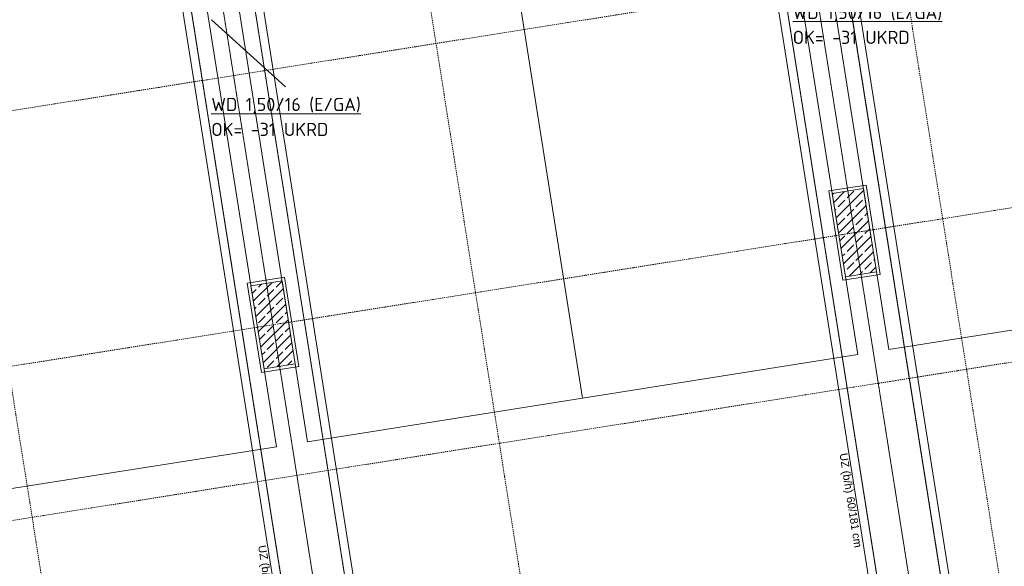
# Model space of a CAD drawing. Header units: millimetres. Extents: x 1523 to 74423, y -42059 to 10268.
# Tile 61 of 77: x 55387 to 64754, y -27899 to -22700. Entities that reach past the tile are written whole.
import ezdxf

# ---------------------------------------------------------------- set-up
doc = ezdxf.new("R2010")
doc.units = ezdxf.units.MM
doc.linetypes.add('IMPORT-STRICHPUNKT _7_', pattern=[20, 10, -5, 0, -5])
doc.linetypes.add('IMPORT-VERDECKT _8_', pattern=[7.5, 5, -2.5])
for name, color, linetype, lineweight, true_color in [('50 A--Möblierung', 7, 'Continuous', 13, 0x656565), ('90 A--Achsraster _1_50_', 7, 'IMPORT-STRICHPUNKT _7_', 13, 0x656565), ('97 A--Etiketten _ Träger', 7, 'Continuous', 13, 0x656565), ('Neubau_10 A--Stütze', 7, 'Continuous', 13, 0x656565), ('Neubau_10 VSI--Wärmeschutz _veritkal_', 7, 'Continuous', 13, 0x656565), ('Neubau_20 A--Träger _ Deckenkonstruktion', 7, 'IMPORT-VERDECKT _8_', 13, 0x656565), ('Sockelbeschichtung Sprühnebel', 7, 'Continuous', 13, 0x656565), ('Xref_706_5_--_ÜP_-1_000_16_Übersichtsplan UG_IFC 2025_01_13_dwg', 7, 'Continuous', 13, 0x767676)]:
    doc.layers.add(name, color=color, linetype=linetype, lineweight=lineweight, true_color=true_color)
doc.layers.add('M-EQPM-___-IDEN', color=7, linetype='Continuous', lineweight=9)
doc.styles.add('Arial', font='arial.ttf', dxfattribs={"height": 75})
doc.styles.add('ISOCPEUR', font='isocpeur.ttf', dxfattribs={"height": 125})
pattern_1 = [(131.336, (0, 0), (90.10192, 79.25683), []), (131.336, (-45.05, -39.63), (90.10192, 79.25683), [90, -30])]

# ---------------------------------------------------------------- blocks, each defined once
blk = doc.blocks.new('Xref_706_5_--_ÜP_-1_000_11_Übersichtsplan UG_IFC 2024_09_30_dwg_Standard-Rastermarker_7-V5-SuD_-1UG gesamt Plot  - Blatt 1')
at = {"layer": '90 A--Achsraster _1_50_', "color": 9, "true_color": 0xcbcbcb}
blk.add_line((0, 0), (52478.6, 0), dxfattribs=at)
blk = doc.blocks.new('Xref_706_5_--_ÜP_-1_000_11_Übersichtsplan UG_IFC 2024_09_30_dwg_Standard-Rastermarker_12-V7-SuD_-1UG gesamt Plot  - Blatt 1')
at = {"layer": '90 A--Achsraster _1_50_', "color": 9, "true_color": 0xcbcbcb}
blk.add_line((0, 0), (28500, 0), dxfattribs=at)
blk = doc.blocks.new('Xref_706_5_--_ÜP_-1_000_11_Übersichtsplan UG_IFC 2024_09_30_dwg_Standard-Rastermarker_7-V10-SuD_-1UG gesamt Plot  - Blatt 1')
at = {"layer": '90 A--Achsraster _1_50_', "color": 9, "true_color": 0xcbcbcb}
blk.add_line((10504.4, 0), (53088.4, 0), dxfattribs=at)
blk = doc.blocks.new('Xref_706_5_--_ÜP_-1_000_11_Übersichtsplan UG_IFC 2024_09_30_dwg_Standard-Rastermarker_7-V11-SuD_-1UG gesamt Plot  - Blatt 1')
at = {"layer": '90 A--Achsraster _1_50_', "color": 9, "true_color": 0xcbcbcb}
blk.add_line((0, 0), (52708.2, 0), dxfattribs=at)
blk = doc.blocks.new('Xref_706_5_--_ÜP_-1_000_16_Übersichtsplan UG_IFC 2025_01_13_dwg-35469238-SuD_-1UG gesamt Plot  - Blatt 1')
at = {"layer": 'Neubau_10 A--Stütze', "true_color": 0xcbcbcb}
h = blk.add_hatch(dxfattribs=at)
h.set_pattern_fill('FP_5', color=9, style=0, pattern_type=2)
h.set_pattern_definition(pattern_1)
h.paths.add_polyline_path([(20936.1, -66528.1), (20908.2, -66229.4), (20111.6, -66303.8), (20139.5, -66602.5), (20882.7, -66533.1)])
h = blk.add_hatch(dxfattribs=at)
h.set_pattern_fill('FP_5', color=9, style=0, pattern_type=2)
h.set_pattern_definition(pattern_1)
h.paths.add_polyline_path([(21456.9, -72103.9), (21429, -71805.2), (20632.5, -71879.6), (20660.4, -72178.3), (21403.4, -72108.9)])
at = {"layer": '50 A--Möblierung', "color": 9, "true_color": 0xcbcbcb, "flags": 128}
for points in [[(21654.9, -66159.7), (21408.5, -63521.2), (15932.3, -64032.7), (16178.8, -66671.2)], [(21929.3, -69096.9), (21682.8, -66458.4), (16206.7, -66969.9), (16453.1, -69608.4)], [(22175.7, -71735.4), (21929.3, -69096.9), (16453.1, -69608.4), (16699.6, -72246.9)], [(22450.1, -74672.6), (22203.6, -72034.1), (16727.5, -72545.6), (16973.9, -75184.1)]]:
    blk.add_lwpolyline(points, close=True, dxfattribs=at)
at = {"layer": 'Neubau_10 A--Stütze', "color": 9, "true_color": 0xcbcbcb, "flags": 128}
for points in [[(20936.1, -66528.1), (20908.2, -66229.4), (20111.6, -66303.8), (20139.5, -66602.5)], [(21456.9, -72103.9), (21429, -71805.2), (20632.5, -71879.6), (20660.4, -72178.3)]]:
    blk.add_lwpolyline(points, close=True, dxfattribs=at)
at = {"layer": 'Neubau_10 VSI--Wärmeschutz _veritkal_', "color": 9, "true_color": 0xcbcbcb, "flags": 128}
for points in [[(16008.1, -66456.1), (14922.8, -66557.5), (14930.2, -66637.2), (27664.8, -65447.7), (27199.8, -60469.4), (14405.4, -61664.4), (14412.9, -61744.1), (15558.6, -61637.1), (17052.1, -61497.6), (27127.5, -60556.4), (27577.7, -65375.5), (17501.7, -66316.6), (16008.1, -66456.1)], [(16528.8, -72031.9), (15538.1, -72124.4), (15545.6, -72204.1), (28185.3, -71023.4), (27720.6, -66045.1), (14986, -67234.6), (14993.4, -67314.2), (16078.8, -67212.8), (17572.3, -67073.3), (27648.3, -66132.2), (28098.2, -70951.2), (18022.3, -71892.4), (16528.8, -72031.9)], [(28347.7, -73619.6), (28552.4, -75810.5), (28598.9, -76308.3), (28619.3, -76526.9), (25173.6, -76848.8), (24526.4, -76909.2), (18941.4, -77430.9), (16800.7, -77630.9), (16059, -77700.1), (16066.4, -77779.8), (28706.4, -76599.1), (28678.5, -76300.9), (28632, -75803), (28427.4, -73612.1), (28297.2, -72218.2), (28241.4, -71620.8), (15601.4, -72801.5), (15608.8, -72881.1), (16599.5, -72788.6), (18093, -72649.1), (28169.2, -71707.9), (28217.5, -72225.6), (28347.7, -73619.6)]]:
    blk.add_lwpolyline(points, dxfattribs=at)
at = {"layer": 'Neubau_20 A--Träger _ Deckenkonstruktion', "color": 9, "true_color": 0xcbcbcb}
for p, q in [((14649.4, -66964.7), (27692.7, -65746.4)), ((15170.2, -72540.4), (28213.5, -71322.1))]:
    blk.add_line(p, q, dxfattribs=at)
at = {"layer": 'Neubau_20 A--Träger _ Deckenkonstruktion', "color": 9, "true_color": 0xcbcbcb, "flags": 128}
for points in [[(27664.8, -65447.7), (14621.5, -66666), (14677.3, -67263.4), (27720.6, -66045.1)], [(28185.6, -71023.4), (15142.3, -72241.7), (15198.1, -72839.1), (28241.4, -71620.8)]]:
    blk.add_lwpolyline(points, close=True, dxfattribs=at)
at = {"layer": 'Sockelbeschichtung Sprühnebel', "color": 9, "true_color": 0xcbcbcb, "flags": 128}
for points in [[(20112.5, -66635.2), (20079, -66276.8), (20935.3, -66196.8), (20968.7, -66555.2)], [(20633.3, -72210.9), (20599.8, -71852.5), (21456.1, -71772.5), (21489.5, -72131)]]:
    blk.add_lwpolyline(points, close=True, dxfattribs=at)
for name, p, rotation in [('Xref_706_5_--_ÜP_-1_000_11_Übersichtsplan UG_IFC 2024_09_30_dwg_Standard-Rastermarker_7-V10-SuD_-1UG gesamt Plot  - Blatt 1', (22190.1, -110061.2), 95.33628353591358), ('Xref_706_5_--_ÜP_-1_000_11_Übersichtsplan UG_IFC 2024_09_30_dwg_Standard-Rastermarker_7-V11-SuD_-1UG gesamt Plot  - Blatt 1', (24579.7, -109838), 95.33628353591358), ('Xref_706_5_--_ÜP_-1_000_11_Übersichtsplan UG_IFC 2024_09_30_dwg_Standard-Rastermarker_7-V5-SuD_-1UG gesamt Plot  - Blatt 1', (26023.5, -109703.1), 95.33628353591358), ('Xref_706_5_--_ÜP_-1_000_11_Übersichtsplan UG_IFC 2024_09_30_dwg_Standard-Rastermarker_12-V7-SuD_-1UG gesamt Plot  - Blatt 1', (31226, -64562.7), 185.3362835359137), ('Xref_706_5_--_ÜP_-1_000_11_Übersichtsplan UG_IFC 2024_09_30_dwg_Standard-Rastermarker_12-V7-SuD_-1UG gesamt Plot  - Blatt 1', (31644.5, -69043.1), 185.3362835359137), ('Xref_706_5_--_ÜP_-1_000_11_Übersichtsplan UG_IFC 2024_09_30_dwg_Standard-Rastermarker_12-V7-SuD_-1UG gesamt Plot  - Blatt 1', (32063, -73523.6), 185.3362835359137)]:
    blk.add_blockref(name, p, dxfattribs=dict(rotation=rotation))
at = {"layer": '97 A--Etiketten _ Träger', "char_height": 75, "attachment_point": 1, "rotation": 5.33628, "line_spacing_factor": 0.941778, "style": 'Arial'}
for s, insert, width in [('UZ (b/h)', (22605.9, -66617.3), 458.187), ('60/181 cm', (23023.9, -66578.2), 584.9), ('UZ (b/h)', (23126.7, -72193), 458.187)]:
    blk.add_mtext(s, dxfattribs=dict(at, insert=insert, width=width))

msp = doc.modelspace()

# ---------------------------------------------------------------- linework, layer by layer
at = {"layer": 'M-EQPM-___-IDEN'}
msp.add_line((57210.878, -22702.337), (57914.573, -23337.373), dxfattribs=at)

# ---------------------------------------------------------------- block references
at = {"layer": 'Xref_706_5_--_ÜP_-1_000_16_Übersichtsplan UG_IFC 2025_01_13_dwg', "color": 9, "true_color": 0xcbcbcb, "rotation": 273.663716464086}
msp.add_blockref('Xref_706_5_--_ÜP_-1_000_16_Übersichtsplan UG_IFC 2025_01_13_dwg-35469238-SuD_-1UG gesamt Plot  - Blatt 1', (128297.139, 0), dxfattribs=at)

# ---------------------------------------------------------------- texts
at = {"layer": 'M-EQPM-___-IDEN', "color": 1, "true_color": 0xff0000, "char_height": 125, "attachment_point": 1, "style": 'ISOCPEUR'}
for s, insert, width in [('\\LWD 1,50/16 (E/GA)', (62741.222, -22568.654), 1703.58594), ('OK= -31 UKRD', (62741.222, -22805.917), 1306.75062), ('\\LWD 1,50/16 (E/GA)', (57210.073, -23444.089), 1703.58594), ('OK= -31 UKRD', (57210.073, -23681.353), 1306.75062)]:
    msp.add_mtext(s, dxfattribs=dict(at, insert=insert, width=width))

doc.saveas('drawing.dxf')
